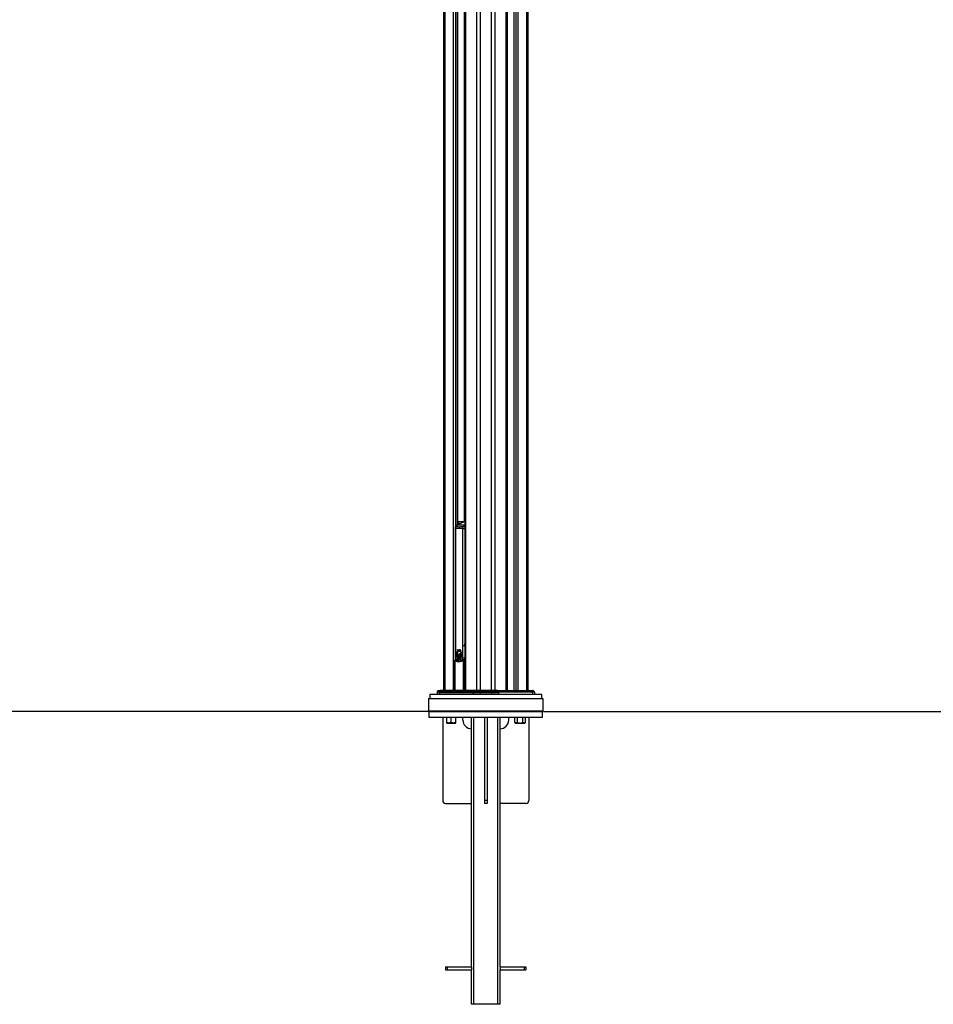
# Paper-space layout '3M DUO In Ground Anchor' of a CAD drawing. Header units: millimetres. Extents: x 10 to 10335, y 20 to 7920.
# Tile 19 of 116: x 2804 to 4395, y 431 to 2147. Entities that reach past the tile are written whole.
import ezdxf

# ---------------------------------------------------------------- set-up
doc = ezdxf.new("R2010")
doc.units = ezdxf.units.MM
doc.layers.add('COMPONENT_GEOMETRY', color=7, linetype='Continuous')
doc.styles.add('SLDTEXTSTYLE0', font='TXT', dxfattribs={"width": 0.75})
doc.dimstyles.new('SLDDIMSTYLE0', dxfattribs={"dimtxt": 75, "dimasz": 3.302, "dimexe": 0, "dimexo": 0.0625, "dimgap": 18.75, "dimtad": 0, "dimtih": 1, "dimtoh": 1, "dimdec": 1, "dimrnd": 1e-09, "dimzin": 12, "dimdsep": 46, "dimtxsty": 'SLDTEXTSTYLE0', "dimsah": 1, "dimcen": 0.09, "dimadec": 0, "dimazin": 3, "dimtfac": 1, "dimtdec": 1, "dimtofl": 0, "dimtmove": 0, "dimatfit": 3, "dimfxl": 1, "dimfrac": 2, "dimtolj": 1, "dimtzin": 12, "dimarcsym": 0})
doc.dimstyles.new('SLDDIMSTYLE1', dxfattribs={"dimtxt": 75, "dimasz": 3.302, "dimexe": 0, "dimexo": 0.0625, "dimgap": 18.75, "dimtad": 0, "dimtih": 1, "dimtoh": 1, "dimdec": 0, "dimrnd": 1e-09, "dimzin": 12, "dimdsep": 46, "dimtxsty": 'SLDTEXTSTYLE0', "dimsah": 1, "dimcen": 0.09, "dimadec": 0, "dimazin": 3, "dimtfac": 1, "dimtdec": 0, "dimtofl": 0, "dimtmove": 0, "dimatfit": 3, "dimfxl": 1, "dimfrac": 2, "dimtolj": 1, "dimtzin": 12, "dimarcsym": 0})

# ---------------------------------------------------------------- blocks, each defined once
blk = doc.blocks.new('_D_22')
at = {"layer": 'COMPONENT_GEOMETRY', "color": 7}
for p, q in [((639, 3169.2), (6134.3, 3169.2)), ((6131.1, 3169.2), (6131.1, 2114.8)), ((6131.1, 941.4), (6131.1, 1995.8)), ((3716, 941.4), (6134.3, 941.4))]:
    blk.add_line(p, q, dxfattribs=at)
for points in [[(6131.1, 3169.2), (6130.6, 3165.9), (6131.6, 3165.9)], [(6131.1, 941.4), (6131.6, 944.7), (6130.6, 944.7)]]:
    blk.add_solid(points, dxfattribs=at)
at = {"layer": 'COMPONENT_GEOMETRY', "color": 7, "insert": (6020.3, 2092.4), "char_height": 75, "attachment_point": 1, "style": 'SLDTEXTSTYLE0'}
blk.add_mtext('2228', dxfattribs=at)
blk = doc.blocks.new('_D_23')
at = {"layer": 'COMPONENT_GEOMETRY', "color": 7}
for p, q in [((3604.4, 3861.9), (417.2, 3861.9)), ((420.4, 3861.9), (420.4, 2461.2)), ((420.4, 941.4), (420.4, 2342.1)), ((3515.4, 941.4), (417.2, 941.4))]:
    blk.add_line(p, q, dxfattribs=at)
for points in [[(420.4, 3861.9), (419.9, 3858.6), (420.9, 3858.6)], [(420.4, 941.4), (420.9, 944.7), (419.9, 944.7)]]:
    blk.add_solid(points, dxfattribs=at)
at = {"layer": 'COMPONENT_GEOMETRY', "color": 7, "insert": (268, 2438.8), "char_height": 75, "attachment_point": 1, "style": 'SLDTEXTSTYLE0'}
blk.add_mtext('2920.5', dxfattribs=at)

psp = doc.layouts.new('3M DUO In Ground Anchor')

# ---------------------------------------------------------------- linework, layer by layer
at = {"color": 8, "linetype": 'Continuous', "lineweight": 25}
for p, q in [((3600.16, 977.9), (3600.16, 3851.9)), ((3605.7, 3851.9), (3605.7, 977.9)), ((3625.68, 977.9), (3625.68, 3851.9)), ((3631.22, 3851.9), (3631.22, 977.9)), ((3580.11, 2781.04), (3580.11, 977.9)), ((3651.26, 977.9), (3651.26, 2781.04)), ((3544.42, 2774.11), (3544.42, 977.9)), ((3559.66, 977.9), (3559.66, 2771.93)), ((3562.74, 2771.93), (3562.74, 1262.84)), ((3566.63, 1266.28), (3566.63, 2771.93)), ((3578.48, 1272.4), (3578.48, 2776.6)), ((3652.9, 2776.6), (3652.9, 977.9)), ((3664.74, 2771.93), (3664.74, 977.9)), ((3668.63, 977.9), (3668.63, 2771.93)), ((3671.72, 2771.93), (3671.72, 977.9)), ((3686.96, 977.9), (3686.96, 2774.11)), ((3567.21, 1271.9), (3566.85, 1271.9)), ((3567.21, 1266.57), (3567.21, 1271.9)), ((3567.91, 1271.9), (3567.91, 1266.93)), ((3577.54, 1271.9), (3567.91, 1271.9)), ((3579.42, 1271.91), (3577.81, 1271.91)), ((3579.42, 1272.36), (3578.42, 1272.18)), ((3579.42, 1272.32), (3578.51, 1272.18)), ((3562.21, 1260.44), (3562.86, 1260.44)), ((3578.76, 1265.81), (3579.42, 1266.16)), ((3579.25, 1260.12), (3579.42, 1245.13)), ((3562.21, 1055.9), (3562.86, 1055.9)), ((3567.55, 1047.47), (3567.49, 1047.47)), ((3569.61, 1048.91), (3569.54, 1048.91)), ((3579.21, 1055.9), (3579.42, 1059.15)), ((3561.43, 1030.13), (3561.69, 1030.13)), ((3561.69, 1030.13), (3561.69, 977.9)), ((3562.7, 1031.06), (3563.24, 1030.76)), ((3562.74, 1033.67), (3562.74, 1031.15)), ((3577.06, 977.9), (3577.06, 1030.13)), ((3578.38, 1030.13), (3578.38, 977.9)), ((3546.79, 970.91), (3518.25, 970.91)), ((3713.12, 970.91), (3546.79, 970.91)), ((3637.79, 971.88), (3649.64, 971.88)), ((3672.51, 971.88), (3673.48, 971.88)), ((3682.93, 971.88), (3683.28, 971.88)), ((3685.31, 971.88), (3688.16, 971.88)), ((3693.05, 971.88), (3693.9, 971.88)), ((3696.85, 971.88), (3697.75, 971.88)), ((3699.86, 971.88), (3700.52, 971.88))]:
    psp.add_line(p, q, dxfattribs=at)
at = {"color": 7, "linetype": 'Continuous', "lineweight": 25}
for p, q in [((3579.42, 2779.5), (3579.42, 977.9)), ((3651.96, 977.9), (3651.96, 2779.5)), ((3542.74, 977.9), (3542.74, 2774.68)), ((3566.85, 1266.39), (3566.85, 2771.93)), ((3664.53, 2771.93), (3664.53, 977.9)), ((3688.64, 2774.68), (3688.64, 977.9)), ((3575.09, 1270.62), (3565.49, 1265.69)), ((3566.85, 1272.4), (3567.57, 1272.4)), ((3567.21, 1271.9), (3567.91, 1271.9)), ((3567.57, 1272.4), (3579.42, 1272.4)), ((3577.03, 1271.65), (3576.41, 1271.65)), ((3577.03, 1271.65), (3576.41, 1271.65)), ((3577.26, 1271.77), (3576.79, 1271.52)), ((3578, 1272.11), (3577.26, 1271.77)), ((3562.21, 1260.44), (3562.21, 1055.9)), ((3562.86, 1260.44), (3562.86, 1055.9)), ((3578.76, 1265.81), (3566.03, 1265.81)), ((3575.75, 1260.44), (3579.21, 1260.44)), ((3575.75, 1055.9), (3575.75, 1260.44)), ((3579.21, 1260.44), (3579.21, 1055.9)), ((3565.83, 1049.32), (3566.14, 1049.03)), ((3565.9, 1049.32), (3566.1, 1049.13)), ((3567.49, 1047.47), (3568.88, 1048.05)), ((3567.94, 1048.52), (3568.01, 1048.52)), ((3568.9, 1047.12), (3568.8, 1047.12)), ((3568.95, 1048.05), (3568.88, 1048.05)), ((3568.93, 1047.12), (3569.08, 1047.08)), ((3569.68, 1048.91), (3569.39, 1048.78)), ((3570.27, 1048.97), (3569.75, 1048.91)), ((3571.02, 1047.76), (3570.96, 1047.76)), ((3571.08, 1046.48), (3571.02, 1046.48)), ((3571.13, 1047.33), (3571.19, 1047.33)), ((3579.21, 1055.9), (3575.75, 1055.9)), ((3561.43, 1030.13), (3561.43, 977.9)), ((3565.24, 1031.26), (3562.39, 1031.13)), ((3564.42, 1040.45), (3564.43, 1040.45)), ((3564.43, 1041.66), (3564.5, 1041.66)), ((3564.43, 1040.45), (3564.44, 1041.66)), ((3564.43, 1041.66), (3564.44, 1041.66)), ((3566.75, 1041.51), (3564.43, 1040.45)), ((3564.44, 1041.66), (3566.53, 1041.99)), ((3564.47, 1042.05), (3564.66, 1043.21)), ((3566.53, 1041.99), (3564.47, 1042.05)), ((3564.47, 1039.95), (3566.75, 1041.51)), ((3564.71, 1038.62), (3564.47, 1039.95)), ((3564.49, 1040.45), (3564.56, 1040.45)), ((3564.5, 1041.66), (3564.51, 1041.66)), ((3564.6, 1039.95), (3564.53, 1039.95)), ((3564.66, 1043.21), (3566.32, 1042.67)), ((3564.66, 1043.21), (3564.66, 1043.21)), ((3567.01, 1041.13), (3564.71, 1038.62)), ((3564.71, 1038.62), (3564.71, 1038.62)), ((3564.73, 1043.21), (3564.8, 1043.21)), ((3566.32, 1042.67), (3564.76, 1043.58)), ((3564.78, 1038.62), (3564.85, 1038.62)), ((3564.84, 1038.15), (3567.01, 1041.13)), ((3565.39, 1036.81), (3564.84, 1038.15)), ((3564.84, 1038.15), (3564.84, 1038.15)), ((3564.98, 1038.15), (3564.91, 1038.15)), ((3566.57, 1035.22), (3565.65, 1036.35)), ((3565.68, 1036.35), (3565.65, 1036.35)), ((3565.74, 1041.96), (3565.81, 1041.96)), ((3565.82, 1036.35), (3565.75, 1036.35)), ((3566.36, 1042.67), (3566.32, 1042.67)), ((3566.58, 1041.99), (3566.53, 1041.99)), ((3566.54, 1041.98), (3566.72, 1041.99)), ((3566.8, 1041.51), (3566.75, 1041.51)), ((3568.19, 1034.24), (3566.96, 1034.89)), ((3567.01, 1034.89), (3566.96, 1034.89)), ((3566.97, 1040.91), (3567.13, 1041.13)), ((3567.06, 1041.13), (3567.01, 1041.13)), ((3567.15, 1034.89), (3567.08, 1034.89)), ((3567.31, 1040.79), (3567.25, 1040.79)), ((3567.28, 1040.48), (3567.38, 1040.79)), ((3567.29, 1040.5), (3567.38, 1040.79)), ((3567.68, 1040.5), (3567.62, 1040.5)), ((3567.76, 1039.9), (3567.82, 1040.5)), ((3568.16, 1040.19), (3568.09, 1040.19)), ((3568.4, 1039.48), (3568.3, 1040.19)), ((3568.72, 1040.43), (3568.79, 1040.43)), ((3568.79, 1040.19), (3568.72, 1040.19)), ((3570.19, 1034.22), (3568.72, 1034.12)), ((3568.79, 1034.12), (3568.72, 1034.12)), ((3569.13, 1039.72), (3568.93, 1040.19)), ((3569.61, 1040.34), (3569.54, 1040.34)), ((3569.95, 1040.08), (3569.75, 1040.34)), ((3570.45, 1041.06), (3570.39, 1041.06)), ((3572.17, 1035.44), (3570.7, 1034.4)), ((3570.76, 1034.4), (3570.83, 1034.4)), ((3570.83, 1034.4), (3570.9, 1034.4)), ((3570.93, 1029.9), (3571.55, 1029.81)), ((3570.93, 1029.9), (3571.64, 1029.9)), ((3570.94, 1042.39), (3571.02, 1042.39)), ((3571.02, 1042.39), (3571.09, 1042.39)), ((3573.67, 1037.89), (3572.62, 1035.95)), ((3573.91, 1038.7), (3573.92, 1038.7)), ((3574.21, 1041.13), (3573.92, 1038.7)), ((3573.92, 1029.61), (3574.63, 1029.63)), ((3574.01, 1042.41), (3574.3, 1041.86)), ((3574.16, 1041.86), (3574.17, 1041.86)), ((3574.19, 1041.13), (3574.21, 1041.13)), ((3577.06, 1030.13), (3578.38, 1030.13)), ((3577.35, 1031.27), (3577.11, 1031.52)), ((3579.42, 1031.2), (3577.68, 1031.13)), ((3533.49, 977.9), (3536.71, 977.9)), ((3595.04, 977.9), (3536.71, 977.9)), ((3605.7, 977.9), (3595.04, 977.9)), ((3605.7, 977.61), (3605.7, 977.9)), ((3625.68, 977.9), (3605.7, 977.9)), ((3625.68, 977.9), (3625.68, 977.61)), ((3636.34, 977.9), (3625.68, 977.9)), ((3636.34, 977.9), (3694.67, 977.9)), ((3694.67, 977.9), (3697.89, 977.9)), ((3516.69, 964.4), (3515.69, 963.4)), ((3515.69, 963.4), (3515.69, 942.4)), ((3544.98, 963.4), (3515.69, 963.4)), ((3516.69, 964.4), (3545.69, 964.4)), ((3518.25, 970.91), (3518.08, 964.4)), ((3518.75, 971.4), (3547.15, 971.4)), ((3529.41, 971.68), (3529.41, 971.4)), ((3529.46, 971.65), (3529.46, 971.4)), ((3530.99, 975.43), (3530.86, 971.88)), ((3530.86, 971.88), (3534.53, 971.88)), ((3534.63, 975.43), (3530.99, 975.43)), ((3532.78, 977.61), (3531.28, 976.11)), ((3531.28, 976.11), (3534.87, 976.11)), ((3536.12, 977.61), (3532.78, 977.61)), ((3534.63, 975.43), (3534.53, 971.88)), ((3593.58, 971.88), (3534.53, 971.88)), ((3534.63, 975.43), (3593.65, 975.43)), ((3536.12, 977.61), (3534.87, 976.11)), ((3593.81, 976.11), (3534.87, 976.11)), ((3536.12, 977.61), (3594.65, 977.61)), ((3715.69, 963.4), (3544.98, 963.4)), ((3545.69, 964.4), (3714.69, 964.4)), ((3547.15, 971.4), (3712.62, 971.4)), ((3593.65, 975.43), (3593.58, 971.88)), ((3605.7, 971.88), (3593.58, 971.88)), ((3593.65, 975.43), (3605.7, 975.43)), ((3594.65, 977.61), (3593.81, 976.11)), ((3605.7, 976.11), (3593.81, 976.11)), ((3594.65, 977.61), (3605.7, 977.61)), ((3605.7, 977.61), (3605.7, 976.11)), ((3605.7, 977.61), (3625.68, 977.61)), ((3625.68, 976.11), (3605.7, 976.11)), ((3605.7, 975.43), (3605.7, 976.11)), ((3605.7, 975.43), (3605.7, 971.88)), ((3605.7, 975.43), (3625.68, 975.43)), ((3625.68, 971.88), (3605.7, 971.88)), ((3605.7, 971.4), (3605.7, 971.88)), ((3625.68, 977.61), (3625.68, 976.11)), ((3625.68, 977.61), (3636.73, 977.61)), ((3625.68, 975.43), (3625.68, 976.11)), ((3637.56, 976.11), (3625.68, 976.11)), ((3625.68, 975.43), (3625.68, 971.88)), ((3625.68, 975.43), (3637.73, 975.43)), ((3625.68, 971.4), (3625.68, 971.88)), ((3637.79, 971.88), (3625.68, 971.88)), ((3636.73, 977.61), (3637.56, 976.11)), ((3695.26, 977.61), (3636.73, 977.61)), ((3637.56, 976.11), (3696.51, 976.11)), ((3637.73, 975.43), (3637.79, 971.88)), ((3696.75, 975.43), (3637.73, 975.43)), ((3649.85, 971.65), (3649.85, 971.4)), ((3652.52, 971.68), (3652.52, 971.4)), ((3653.34, 971.68), (3653.34, 971.4)), ((3654.25, 971.68), (3654.25, 971.4)), ((3655.55, 971.68), (3655.55, 971.4)), ((3657.29, 971.68), (3657.29, 971.4)), ((3657.33, 971.65), (3657.33, 971.68)), ((3658.89, 971.4), (3658.89, 971.68)), ((3661.28, 971.4), (3661.28, 971.68)), ((3663.76, 971.4), (3663.76, 971.68)), ((3665.84, 971.4), (3665.84, 971.68)), ((3666.98, 971.4), (3666.98, 971.68)), ((3667.06, 971.4), (3667.06, 971.68)), ((3668.97, 971.68), (3668.97, 971.4)), ((3671.44, 971.4), (3671.44, 971.68)), ((3671.61, 971.65), (3672.43, 971.65)), ((3672.43, 971.65), (3672.43, 971.4)), ((3672.43, 971.65), (3673.42, 971.65)), ((3673.42, 971.65), (3673.42, 971.4)), ((3673.42, 971.65), (3674.44, 971.65)), ((3674.44, 971.65), (3674.44, 971.4)), ((3674.44, 971.65), (3675.43, 971.65)), ((3674.5, 971.68), (3674.5, 971.65)), ((3675.43, 971.65), (3675.43, 971.4)), ((3677.37, 971.65), (3677.37, 971.4)), ((3678.61, 971.65), (3678.61, 971.4)), ((3680.75, 971.4), (3680.75, 971.68)), ((3680.75, 971.65), (3681.08, 971.65)), ((3681.08, 971.65), (3681.08, 971.4)), ((3681.49, 971.65), (3681.49, 971.4)), ((3681.49, 971.65), (3682.11, 971.65)), ((3682.11, 971.65), (3682.11, 971.4)), ((3682.48, 971.65), (3682.53, 971.65)), ((3682.53, 971.65), (3682.53, 971.4)), ((3682.53, 971.65), (3682.7, 971.65)), ((3682.7, 971.65), (3682.7, 971.4)), ((3683.41, 971.65), (3683.41, 971.4)), ((3684.59, 971.65), (3684.59, 971.4)), ((3684.97, 971.4), (3684.97, 971.68)), ((3685.13, 971.65), (3686.88, 971.65)), ((3686.88, 971.65), (3686.88, 971.4)), ((3686.88, 971.65), (3687.64, 971.65)), ((3687.64, 971.65), (3687.64, 971.4)), ((3687.73, 971.4), (3687.73, 971.65)), ((3687.76, 971.65), (3688.86, 971.65)), ((3688.41, 971.68), (3688.41, 971.65)), ((3688.78, 971.68), (3688.78, 971.65)), ((3688.86, 971.65), (3688.86, 971.4)), ((3689.2, 971.65), (3689.2, 971.4)), ((3689.2, 971.65), (3690.01, 971.65)), ((3690.01, 971.65), (3690.01, 971.4)), ((3690.69, 971.68), (3690.69, 971.4)), ((3692.68, 971.4), (3692.68, 971.68)), ((3692.85, 971.65), (3694.82, 971.65)), ((3694.82, 971.65), (3694.82, 971.4)), ((3694.82, 971.65), (3695.02, 971.65)), ((3695.02, 971.65), (3695.02, 971.4)), ((3695.02, 971.65), (3695.21, 971.65)), ((3695.21, 971.65), (3695.21, 971.4)), ((3695.26, 977.61), (3696.51, 976.11)), ((3698.6, 977.61), (3695.26, 977.61)), ((3695.64, 971.4), (3695.64, 971.68)), ((3696.51, 976.11), (3700.1, 976.11)), ((3696.75, 975.43), (3696.85, 971.88)), ((3700.39, 975.43), (3696.75, 975.43)), ((3698.11, 971.65), (3698.11, 971.4)), ((3698.6, 977.61), (3700.1, 976.11)), ((3699.06, 971.4), (3699.06, 971.68)), ((3700.39, 975.43), (3700.52, 971.88)), ((3701.96, 971.4), (3701.96, 971.68)), ((3713.29, 964.4), (3713.12, 970.91)), ((3715.69, 963.4), (3714.69, 964.4)), ((3715.69, 942.4), (3715.69, 963.4)), ((3515.69, 942.4), (3516.69, 941.4)), ((3515.69, 942.4), (3544.98, 942.4)), ((3516.69, 941.4), (3516.69, 931.4)), ((3516.69, 941.4), (3714.69, 941.4)), ((3545.69, 941.4), (3516.69, 941.4)), ((3516.69, 931.4), (3714.69, 931.4)), ((3540.69, 931.4), (3540.69, 786.4)), ((3544.98, 942.4), (3715.69, 942.4)), ((3714.69, 941.4), (3545.69, 941.4)), ((3547.59, 922.11), (3547.59, 931.4)), ((3555.59, 922.11), (3555.59, 931.4)), ((3563.59, 922.11), (3563.59, 931.4)), ((3575.69, 926.4), (3575.69, 931.4)), ((3590.69, 496.4), (3590.69, 931.4)), ((3594.69, 431.4), (3594.69, 931.4)), ((3613.19, 931.4), (3613.19, 786.4)), ((3618.19, 931.4), (3618.19, 786.4)), ((3636.69, 431.4), (3636.69, 931.4)), ((3640.69, 496.4), (3640.69, 931.4)), ((3655.69, 926.4), (3655.69, 931.4)), ((3666.56, 922.11), (3666.56, 931.4)), ((3671.17, 922.11), (3671.17, 931.4)), ((3680.41, 922.11), (3680.41, 931.4)), ((3685.03, 922.11), (3685.03, 931.4)), ((3690.69, 931.4), (3690.69, 786.4)), ((3714.69, 941.4), (3715.69, 942.4)), ((3714.69, 931.4), (3714.69, 941.4)), ((3547.59, 921.4), (3551.59, 921.4)), ((3551.59, 921.4), (3559.59, 921.4)), ((3559.59, 921.4), (3563.59, 921.4)), ((3666.56, 922.11), (3667.79, 921.4)), ((3667.79, 921.4), (3668.86, 921.4)), ((3668.86, 921.4), (3675.79, 921.4)), ((3675.79, 921.4), (3682.72, 921.4)), ((3682.72, 921.4), (3683.79, 921.4)), ((3683.79, 921.4), (3685.03, 922.11)), ((3545.69, 781.4), (3590.69, 781.4)), ((3618.19, 786.4), (3613.19, 786.4)), ((3613.19, 786.4), (3613.19, 781.4)), ((3618.19, 781.4), (3613.19, 781.4)), ((3618.19, 786.4), (3618.19, 781.4)), ((3685.69, 781.4), (3640.69, 781.4)), ((3545.69, 496.4), (3545.69, 491.4)), ((3545.69, 496.4), (3548.69, 496.4)), ((3545.69, 491.4), (3548.69, 491.4)), ((3548.69, 496.4), (3548.69, 491.4)), ((3548.69, 496.4), (3590.69, 496.4)), ((3548.69, 491.4), (3590.69, 491.4)), ((3590.69, 496.4), (3590.69, 491.4)), ((3590.69, 431.4), (3590.69, 491.4)), ((3640.69, 496.4), (3640.69, 491.4)), ((3640.69, 496.4), (3682.69, 496.4)), ((3640.69, 431.4), (3640.69, 491.4)), ((3640.69, 491.4), (3682.69, 491.4)), ((3682.69, 496.4), (3682.69, 491.4)), ((3682.69, 496.4), (3685.69, 496.4)), ((3682.69, 491.4), (3685.69, 491.4)), ((3685.69, 496.4), (3685.69, 491.4)), ((3594.69, 431.4), (3590.69, 431.4)), ((3636.69, 431.4), (3594.69, 431.4)), ((3640.69, 431.4), (3636.69, 431.4))]:
    psp.add_line(p, q, dxfattribs=at)
at = {"color": 8, "linetype": 'Continuous', "lineweight": 25, "flags": 128}
for points in [[(3577.81, 1271.91), (3576.47, 1271.18), (3566.03, 1265.81)], [(3565.49, 1265.69), (3565.69, 1265.77), (3566.03, 1265.81)], [(3578.76, 1265.81), (3579.11, 1265.77), (3579.42, 1265.66)], [(3562.39, 1031.13), (3562.52, 1031.12), (3562.7, 1031.06)], [(3577.06, 1030.13), (3577.01, 1030.32), (3577, 1030.49), (3577.01, 1030.65), (3577.05, 1030.79), (3577.12, 1030.91), (3577.21, 1030.99), (3577.24, 1031.01)], [(3577.75, 1031.36), (3577.59, 1031.3), (3577.35, 1031.27)], [(3578.38, 1030.13), (3578.35, 1030.38), (3578.29, 1030.6), (3578.2, 1030.8), (3578.07, 1030.96), (3577.92, 1031.07), (3577.77, 1031.13), (3577.68, 1031.13)]]:
    psp.add_lwpolyline(points, dxfattribs=at)
at = {"color": 7, "linetype": 'Continuous', "lineweight": 25, "flags": 128}
for points in [[(3572.46, 1269.27), (3572.86, 1269.81), (3573.84, 1270.75), (3574.94, 1271.37), (3576.11, 1271.64), (3576.41, 1271.65), (3576.02, 1271.63), (3574.86, 1271.33), (3573.76, 1270.69), (3572.79, 1269.72), (3572.46, 1269.27)], [(3566.54, 1042.75), (3566.43, 1043.51), (3566.5, 1044.61), (3566.82, 1045.61), (3567.34, 1046.41), (3568.03, 1046.94), (3568.79, 1047.12)], [(3568.08, 1048.52), (3567.72, 1048.54), (3567.58, 1048.56)], [(3568.08, 1048.52), (3567.72, 1048.54), (3567.58, 1048.56)], [(3566.63, 1041.32), (3566.65, 1041.33), (3566.94, 1041.51)], [(3566.85, 1040.67), (3566.93, 1040.78), (3567.2, 1041.13)], [(3567.14, 1039.88), (3567.27, 1040.24), (3567.45, 1040.79)], [(3593.31, 971.4), (3593.36, 971.41), (3593.41, 971.44), (3593.46, 971.48), (3593.5, 971.54), (3593.53, 971.61), (3593.56, 971.7), (3593.58, 971.79), (3593.58, 971.88)], [(3638.07, 971.4), (3638.02, 971.41), (3637.97, 971.44), (3637.92, 971.48), (3637.88, 971.54), (3637.84, 971.61), (3637.82, 971.7), (3637.8, 971.79), (3637.79, 971.88)]]:
    psp.add_lwpolyline(points, dxfattribs=at)
at = {"color": 7, "linetype": 'Continuous', "lineweight": 25}
for centre, radius, start, end in [((3567.65, 1271.96), 0.446, 101.42175, 188.04947), ((3567.47, 1271.96), 0.445, 351.49317, 77.59035), ((3579.99, 1267.89), 4.57, 110.14192, 118.44482), ((3579.97, 1267.91), 4.51, 108.88637, 117.26019), ((3578.41, 1270.97), 1.21, 89.79736, 110.0161), ((3568.78, 1260.69), 5.82, 118.20136, 144.94174), ((3581.5, 1260.69), 5.82, 118.20136, 144.94174), ((3570.85, 1042.15), 6.25, 121.78298, 166.83621), ((3570.92, 1042.15), 6.25, 121.78298, 166.83621), ((3568.7, 1052.06), 4.02, 223.04936, 273.57051), ((3568, 1052.11), 3.58, 231.29199, 296.67499), ((3568.21, 1052.27), 3.75, 232.04465, 269.15093), ((3571.01, 1041.11), 7.24, 106.54691, 118.52228), ((3571.08, 1041.11), 7.24, 106.54691, 118.52228), ((3554.15, 1031.88), 22.36, 26.50258, 40.77639), ((3554.22, 1031.88), 22.36, 26.50258, 40.77639), ((3554.57, 1032.1), 22, 29.13084, 40.83299), ((3551.79, 1033.5), 23.88, 20.49966, 33.31402), ((3551.86, 1033.5), 23.88, 20.49966, 33.31402), ((3562.43, 1030.13), 1, 92.50059, 180), ((3562.84, 1029.88), 1.18, 96.94404, 167.84942), ((3574.18, 1041), 9.78, 176.16309, 183.2594), ((3562.28, 1048.42), 8.26, 285.03304, 303.18984), ((3564.49, 1048.41), 6.75, 269.48827, 288.02967), ((3573.78, 1041.05), 9.37, 166.68475, 173.83257), ((3565.81, 1051.49), 9.54, 261.85108, 274.58847), ((3561, 1047.68), 8.47, 294.16232, 313.26752), ((3573.73, 1040.95), 9.32, 186.15334, 194.4983), ((3574.25, 1041), 9.78, 176.16309, 183.2594), ((3562.35, 1048.42), 8.26, 285.03304, 303.18984), ((3564.56, 1048.41), 6.75, 269.48827, 288.02967), ((3573.85, 1041.05), 9.37, 166.68475, 173.83257), ((3565.88, 1051.49), 9.54, 261.85108, 274.58847), ((3561.07, 1047.68), 8.47, 294.16232, 313.26752), ((3573.8, 1040.95), 9.32, 186.15334, 194.4983), ((3564.63, 1048.41), 6.75, 269.48827, 288.02967), ((3565.96, 1051.51), 9.55, 261.85674, 269.99295), ((3561.14, 1047.68), 8.47, 294.16232, 313.26752), ((3573.87, 1040.95), 9.32, 186.15334, 194.4983), ((3567.83, 1050.23), 7.71, 245.74487, 259.0658), ((3555.91, 1049.22), 13.78, 309.68939, 324.05583), ((3567.9, 1050.23), 7.71, 245.74487, 259.0658), ((3570.79, 1052.36), 10.66, 235.50135, 245.44903), ((3555.98, 1049.22), 13.78, 309.68939, 324.05583), ((3556.08, 1049.11), 13.62, 309.64852, 322.13218), ((3568, 1050.33), 7.81, 245.79437, 255.88069), ((3570.86, 1052.36), 10.66, 235.50135, 245.44903), ((3555.16, 1047.65), 13.57, 315.52067, 331.28045), ((3572.38, 1040.54), 7.91, 197.63576, 208.15336), ((3555.23, 1047.65), 13.57, 315.52067, 331.28045), ((3572.45, 1040.54), 7.91, 197.63576, 208.15336), ((3555.3, 1047.65), 13.57, 315.52067, 331.28045), ((3572.52, 1040.54), 7.91, 197.63576, 208.15336), ((3553.08, 1045.16), 14.89, 325.90412, 342.94103), ((3553.36, 1045.03), 14.65, 325.83518, 339.96796), ((3549.84, 1044.68), 17.9, 332.22831, 347.42264), ((3570.63, 1039.49), 5.86, 212.44441, 226.82106), ((3549.92, 1044.68), 17.9, 332.22831, 347.42264), ((3570.74, 1039.52), 5.91, 212.47537, 225.41395), ((3549.99, 1044.68), 17.9, 332.22831, 347.42264), ((3570.77, 1039.49), 5.86, 212.44441, 226.82106), ((3565.88, 1051.48), 9.53, 270.00137, 274.59358), ((3540.71, 1043.2), 27.11, 342.87571, 354.28208), ((3540.78, 1043.2), 27.11, 342.87571, 354.28208), ((3540.88, 1043.17), 27.01, 342.86519, 353.00674), ((3547.1, 1040.11), 20.59, 345.29264, 1.07443), ((3569.49, 1038.15), 4.1, 232.80626, 252.54451), ((3547.17, 1040.11), 20.59, 345.29264, 1.07443), ((3547.24, 1040.11), 20.59, 345.29264, 1.07443), ((3569.63, 1038.15), 4.1, 232.80626, 252.54451), ((3548.46, 1035.08), 20.35, 357.30659, 14.56702), ((3547.6, 1036.87), 20.83, 352.74297, 9.18016), ((3548.53, 1035.08), 20.35, 357.30659, 14.56702), ((3547.67, 1036.87), 20.83, 352.74297, 9.18016), ((3548.6, 1035.08), 20.35, 357.30659, 14.56702), ((3547.63, 1036.87), 20.86, 352.75013, 7.16466), ((3552.96, 1031.58), 18.02, 8.9968, 28.55241), ((3550.83, 1032.63), 19.49, 4.65761, 22.83272), ((3569.3, 1037.58), 3.49, 261.6391, 285.85387), ((3553.03, 1031.58), 18.02, 8.9968, 28.55241), ((3550.9, 1032.63), 19.49, 4.65761, 22.83272), ((3568.7, 1042.47), 2.05, 276.12496, 325.31528), ((3553.1, 1031.58), 18.02, 8.9968, 28.55241), ((3550.74, 1032.61), 19.65, 4.69587, 20.88694), ((3560.98, 1031.12), 12.63, 22.51942, 46.90235), ((3557.55, 1030.8), 15.38, 17.55832, 38.34998), ((3561.05, 1031.12), 12.63, 22.51942, 46.90235), ((3561.12, 1031.12), 12.63, 22.51942, 46.90235), ((3557.51, 1030.75), 15.5, 17.60132, 37.01938), ((3566.41, 1031.43), 10.45, 44.06047, 67.21837), ((3563.12, 1030.4), 12.94, 35.37537, 55.49447), ((3566.48, 1031.43), 10.45, 44.06047, 67.21837), ((3566.55, 1031.43), 10.45, 44.06047, 67.21837), ((3563.16, 1030.37), 12.98, 35.39436, 54.83293), ((3568.86, 1038.57), 4.59, 294.50808, 316.88964), ((3569.66, 1034.24), 8.25, 56.65008, 81.03221), ((3569.73, 1034.24), 8.25, 56.65008, 81.03221), ((3569.75, 1034.14), 8.36, 56.73487, 76.1238), ((3566.82, 1040.28), 7.26, 323.44498, 340.82647), ((3566.89, 1040.28), 7.26, 323.44498, 340.82647), ((3564.64, 1040.99), 9.56, 346.09475, 0.83742), ((3564.71, 1040.99), 9.56, 346.09475, 0.83742), ((3577.71, 1034.47), 3, 191.8373, 258.54449), ((3579.17, 1130.35), 95.15, 267.81078, 270.15767), ((3577.72, 1030.13), 1, 92.17406, 118.84934), ((3533.49, 976.9), 1, 90, 135), ((3536.73, 977.13), 0.77, 91.18426, 141.71565), ((3595.09, 977.42), 0.484, 96.42053, 157.16184), ((3636.29, 977.42), 0.484, 22.83816, 83.57947), ((3694.65, 977.13), 0.77, 38.28435, 88.81574), ((3697.89, 976.9), 1, 45, 90), ((3518.75, 970.9), 0.5, 90, 178.5), ((3530.36, 971.9), 0.5, 270, 358), ((3531.99, 975.4), 1, 135, 178), ((3534.07, 971.86), 0.461, 275.4698, 2.99523), ((3535.73, 975.41), 1.1, 141.19481, 179.00198), ((3595.13, 975.43), 1.47, 152.89784, 180.02091), ((3636.25, 975.43), 1.47, 359.97909, 27.10216), ((3695.65, 975.41), 1.1, 0.99802, 38.80519), ((3699.39, 975.4), 1, 2, 45), ((3701.01, 971.9), 0.5, 182, 210.68315), ((3712.62, 970.9), 0.5, 1.5, 90), ((3590.69, 926.4), 15, 180, 270), ((3640.69, 926.4), 15, 270, 0), ((3545.69, 786.4), 5, 180, 270), ((3685.69, 786.4), 5, 270, 0)]:
    psp.add_arc(centre, radius, start, end, dxfattribs=at)
at = {"color": 8, "linetype": 'Continuous', "lineweight": 25}
for centre, radius, start, end in [((3577.8, 1270.74), 1.16, 89.39854, 117.99713), ((3563.92, 1263.14), 0.897, 83.81387, 140.60513), ((3576.31, 1259.91), 4.14, 41.21, 83.94516), ((3562.98, 1031.91), 3.35, 88.57047, 99.8323), ((3565.52, 1033.16), 1.88, 158.4924, 231.71717), ((3580.11, 1033.56), 2.37, 226.05104, 253.09077), ((3697.43, 971.9), 0.574, 181.41464, 206.02352)]:
    psp.add_arc(centre, radius, start, end, dxfattribs=at)
for centre, major_axis, ratio, start_param, end_param in [((3460.73, 1056.46), (268.4, 0), 0.1023206, 5.1021086, 5.1131128), ((3573.32, 1053.44), (3.3, 23.43), 0.7000837, 3.2399493, 3.5833907), ((3461.38, 1056.46), (307.95, 0), 0.0924282, 5.1021086, 5.1057722)]:
    psp.add_ellipse(centre, major_axis=major_axis, ratio=ratio, start_param=start_param, end_param=end_param, dxfattribs=at)
at = {"color": 7, "linetype": 'Continuous', "lineweight": 25}
for points, knots in [([(3576.78, 1271.5), (3576.7, 1271.46), (3576.57, 1271.38), (3576.35, 1271.2), (3575.8, 1270.94), (3575.32, 1270.7), (3574.96, 1270.53)], [0, 0, 0, 0, 0.2695748, 0.4569019, 0.5969282, 1, 1, 1, 1]), ([(3576.85, 1271.51), (3576.77, 1271.48), (3576.64, 1271.41), (3576.43, 1271.25), (3575.9, 1271), (3575.44, 1270.78), (3575.11, 1270.62)], [0, 0, 0, 0, 0.2579641, 0.4557188, 0.6035397, 1, 1, 1, 1]), ([(3579.42, 1272.38), (3579.13, 1272.36), (3578.64, 1272.33), (3578.2, 1272.16), (3578.01, 1272.08)], [0, 0, 0, 0, 0.5881702, 1, 1, 1, 1]), ([(3563.23, 1263.7), (3563.22, 1263.69), (3562.95, 1263.39), (3562.61, 1262.64), (3562.26, 1261.56), (3562.24, 1260.79), (3562.23, 1260.44)], [0, 0, 0, 0, 0.0212174, 0.3537486, 0.6987456, 1, 1, 1, 1]), ([(3563.23, 1263.37), (3563.21, 1263.35), (3562.95, 1263.05), (3562.62, 1262.29), (3562.29, 1261.2), (3562.27, 1260.44), (3562.27, 1260.09)], [0, 0, 0, 0, 0.02345173, 0.35769967, 0.70442408, 1, 1, 1, 1]), ([(3564.01, 1264.03), (3563.96, 1263.95), (3563.61, 1263.48), (3563.05, 1262.33), (3562.93, 1261.1), (3562.86, 1260.44)], [0, 0, 0, 0, 0.0809636, 0.5029455, 1, 1, 1, 1]), ([(3575.75, 1260.44), (3575.09, 1260.4), (3572.91, 1260.28), (3568.53, 1260.15), (3565, 1260.33), (3562.86, 1260.44)], [0, 0, 0, 0, 0.1493189, 0.4868131, 1, 1, 1, 1]), ([(3565.49, 1265.69), (3565.23, 1265.54), (3564.58, 1265.17), (3563.83, 1264.48), (3563.39, 1263.91), (3563.22, 1263.71)], [0, 0, 0, 0, 0.3024783, 0.7455678, 1, 1, 1, 1]), ([(3564.01, 1264.03), (3565, 1263.86), (3566.98, 1263.52), (3570.51, 1263.36), (3573.79, 1263.6), (3576.02, 1263.92), (3576.74, 1264.03)], [0, 0, 0, 0, 0.2612514, 0.5245178, 0.8454398, 1, 1, 1, 1]), ([(3575.75, 1260.44), (3575.8, 1261.1), (3575.87, 1262.33), (3576.38, 1263.48), (3576.69, 1263.95), (3576.74, 1264.03)], [0, 0, 0, 0, 0.4970545, 0.9190364, 1, 1, 1, 1]), ([(3562.23, 1055.9), (3562.23, 1052.68), (3562.22, 1045.78), (3562.35, 1038.88), (3562.42, 1035.22)], [0, 0, 0, 0, 0.4679243, 1, 1, 1, 1]), ([(3562.86, 1055.9), (3562.87, 1053.36), (3562.88, 1046.47), (3562.99, 1039.6), (3563.06, 1035.26)], [0, 0, 0, 0, 0.3702147, 1, 1, 1, 1]), ([(3564.76, 1043.58), (3565, 1044.27), (3565.5, 1045.65), (3566.55, 1046.88), (3567.27, 1047.33), (3567.49, 1047.47)], [0, 0, 0, 0, 0.4088162, 0.8176294, 1, 1, 1, 1]), ([(3565.73, 1049.32), (3566.22, 1049.03), (3567.2, 1048.44), (3568.55, 1048.49), (3569.3, 1048.81), (3569.54, 1048.91)], [0, 0, 0, 0, 0.4073123, 0.8146318, 1, 1, 1, 1]), ([(3568.88, 1048.05), (3568.31, 1048.07), (3567.18, 1048.1), (3566.21, 1048.91), (3565.73, 1049.32)], [0, 0, 0, 0, 0.4994679, 1, 1, 1, 1]), ([(3568.72, 1047.12), (3568.46, 1047.08), (3567.93, 1047), (3567.23, 1046.43), (3566.7, 1045.58), (3566.4, 1044.52), (3566.36, 1043.38), (3566.58, 1042.28), (3567.04, 1041.35), (3567.7, 1040.69), (3568.47, 1040.38), (3569.27, 1040.46), (3570.02, 1040.9), (3570.57, 1041.59), (3570.79, 1042.16), (3570.88, 1042.39)], [0, 0, 0, 0, 0.078696, 0.1573916, 0.2360954, 0.3148018, 0.3934965, 0.4721808, 0.5508705, 0.6295737, 0.7082803, 0.7869767, 0.8656654, 0.9443584, 1, 1, 1, 1]), ([(3571.02, 1046.48), (3570.96, 1046.52), (3570.8, 1046.63), (3570.41, 1046.59), (3569.91, 1046.82), (3569.33, 1047.08), (3568.93, 1047.11), (3568.72, 1047.12)], [0, 0, 0, 0, 0.0766778, 0.2283273, 0.4807225, 0.7367162, 1, 1, 1, 1]), ([(3568.79, 1047.12), (3569.22, 1047.02), (3569.84, 1046.87), (3570.52, 1046.6), (3570.87, 1046.62), (3571.01, 1046.53), (3571.08, 1046.48)], [0, 0, 0, 0, 0.5598891, 0.8057975, 0.903562, 1, 1, 1, 1]), ([(3568.86, 1047.12), (3569.15, 1047.09), (3569.69, 1047.05), (3570.3, 1046.64), (3570.75, 1046.62), (3571, 1046.6), (3571.11, 1046.51), (3571.15, 1046.48)], [0, 0, 0, 0, 0.3699358, 0.6829767, 0.8410313, 0.9422567, 1, 1, 1, 1]), ([(3569.54, 1048.91), (3569.75, 1048.97), (3570.15, 1049.07), (3570.75, 1048.9), (3571.24, 1048.47), (3571.58, 1047.85), (3571.75, 1047.19), (3571.71, 1046.78), (3571.7, 1046.61)], [0, 0, 0, 0, 0.2033055, 0.3772325, 0.5573721, 0.7229109, 0.8900688, 1, 1, 1, 1]), ([(3571.74, 1046.61), (3571.76, 1046.8), (3571.79, 1047.18), (3571.62, 1047.91), (3571.18, 1048.66), (3570.4, 1049.1), (3569.87, 1048.97), (3569.61, 1048.91)], [0, 0, 0, 0, 0.1258635, 0.251162, 0.5007222, 0.7496369, 1, 1, 1, 1]), ([(3570.06, 1046.81), (3570.12, 1046.8), (3570.35, 1046.74), (3570.66, 1046.6), (3571.01, 1046.62), (3571.15, 1046.53), (3571.22, 1046.48)], [0, 0, 0, 0, 0.1313839, 0.6167162, 0.809667, 1, 1, 1, 1]), ([(3571.81, 1046.61), (3571.83, 1046.8), (3571.86, 1047.18), (3571.72, 1047.76), (3571.47, 1048.31), (3571.07, 1048.77), (3570.57, 1049.03), (3570.23, 1048.99), (3570.07, 1048.97)], [0, 0, 0, 0, 0.1438035, 0.2868769, 0.4495423, 0.637133, 0.8301332, 1, 1, 1, 1]), ([(3571.81, 1046.61), (3571.83, 1046.8), (3571.86, 1047.18), (3571.69, 1047.91), (3571.25, 1048.64), (3570.69, 1049.03), (3570.37, 1048.99), (3570.32, 1048.98)], [0, 0, 0, 0, 0.1578444, 0.3149802, 0.6279515, 0.9401133, 1, 1, 1, 1]), ([(3570.85, 1047.68), (3570.86, 1047.69), (3570.87, 1047.71), (3570.89, 1047.74), (3570.94, 1047.76), (3571.02, 1047.75), (3571.12, 1047.71), (3571.2, 1047.63), (3571.24, 1047.54), (3571.26, 1047.49), (3571.26, 1047.44), (3571.25, 1047.4), (3571.23, 1047.36), (3571.2, 1047.34), (3571.14, 1047.32), (3571.05, 1047.34), (3570.96, 1047.4), (3570.89, 1047.48), (3570.85, 1047.55), (3570.84, 1047.61), (3570.84, 1047.65), (3570.85, 1047.67), (3570.85, 1047.68)], [0, 0, 0, 0, 0.0245129, 0.0489015, 0.0887653, 0.1535074, 0.2555425, 0.3608651, 0.4092975, 0.4500909, 0.4770566, 0.5042275, 0.5276125, 0.5576441, 0.6023812, 0.676251, 0.7854995, 0.8728937, 0.9199087, 0.9561706, 0.9822066, 1, 1, 1, 1]), ([(3574.17, 1041.86), (3573.7, 1042.7), (3572.76, 1044.38), (3571.6, 1045.78), (3571.02, 1046.48)], [0, 0, 0, 0, 0.4954474, 1, 1, 1, 1]), ([(3571.7, 1046.61), (3572.16, 1045.88), (3573.09, 1044.41), (3573.81, 1042.71), (3574.17, 1041.86)], [0, 0, 0, 0, 0.4956871, 1, 1, 1, 1]), ([(3575.54, 1035.26), (3575.61, 1039.6), (3575.74, 1046.47), (3575.75, 1053.36), (3575.75, 1055.9)], [0, 0, 0, 0, 0.6297853, 1, 1, 1, 1]), ([(3577.06, 1030.13), (3576.12, 1029.68), (3574.24, 1028.76), (3571.18, 1028.04), (3567.94, 1027.91), (3565.21, 1028.49), (3563.14, 1029.31), (3562.17, 1029.86), (3561.69, 1030.13)], [0, 0, 0, 0, 0.1797443, 0.3631546, 0.5747459, 0.7924382, 0.8958782, 1, 1, 1, 1]), ([(3562.41, 1035.22), (3562.41, 1035.2), (3562.39, 1034.81), (3562.55, 1034.01), (3562.98, 1032.99), (3563.61, 1032.18), (3564.13, 1031.85), (3564.36, 1031.7)], [0, 0, 0, 0, 0.0109709, 0.2765418, 0.5563602, 0.8032414, 1, 1, 1, 1]), ([(3563.06, 1035.26), (3563.07, 1035.13), (3563.09, 1034.83), (3563.23, 1034.45), (3563.45, 1034.08), (3563.65, 1033.94), (3563.77, 1033.85)], [0, 0, 0, 0, 0.2084648, 0.4851414, 0.6864177, 1, 1, 1, 1]), ([(3563.24, 1030.76), (3563.52, 1030.6), (3564.27, 1030.18), (3566.05, 1029.49), (3568.66, 1028.92), (3571.76, 1029.03), (3574.73, 1029.73), (3576.54, 1030.61), (3577.45, 1031.06)], [0, 0, 0, 0, 0.0658666, 0.1743859, 0.3947715, 0.6215788, 0.8088567, 1, 1, 1, 1]), ([(3563.77, 1033.85), (3563.95, 1033.75), (3564.87, 1033.24), (3566.65, 1032.6), (3569.22, 1032.3), (3571.99, 1032.61), (3573.83, 1033.43), (3574.77, 1033.85)], [0, 0, 0, 0, 0.0537251, 0.2738875, 0.5002057, 0.7457789, 1, 1, 1, 1]), ([(3564.35, 1031.69), (3564.97, 1031.37), (3566.19, 1030.73), (3568.15, 1030.17), (3569.78, 1029.89), (3570.76, 1029.93), (3571.06, 1029.94)], [0, 0, 0, 0, 0.2906911, 0.5816437, 0.8727719, 1, 1, 1, 1]), ([(3567.25, 1040.79), (3567.01, 1040.08), (3566.5, 1038.63), (3565.76, 1037.42), (3565.39, 1036.81)], [0, 0, 0, 0, 0.49212512, 1, 1, 1, 1]), ([(3565.65, 1036.35), (3565.98, 1037.03), (3566.64, 1038.41), (3567.05, 1039.99), (3567.25, 1040.79)], [0, 0, 0, 0, 0.49296194, 1, 1, 1, 1]), ([(3567.62, 1040.5), (3567.51, 1039.6), (3567.28, 1037.79), (3566.81, 1036.08), (3566.57, 1035.22)], [0, 0, 0, 0, 0.4954076, 1, 1, 1, 1]), ([(3566.96, 1034.89), (3567.16, 1035.78), (3567.57, 1037.61), (3567.6, 1039.52), (3567.62, 1040.5)], [0, 0, 0, 0, 0.4907636, 1, 1, 1, 1]), ([(3568.09, 1040.19), (3568.2, 1039.39), (3568.4, 1037.74), (3568.36, 1035.73), (3568.23, 1034.57), (3568.19, 1034.24)], [0, 0, 0, 0, 0.4109164, 0.8337494, 1, 1, 1, 1]), ([(3568.72, 1034.12), (3568.73, 1034.94), (3568.75, 1036.59), (3568.47, 1038.63), (3568.19, 1039.81), (3568.09, 1040.19)], [0, 0, 0, 0, 0.3954651, 0.8023983, 1, 1, 1, 1]), ([(3568.72, 1040.19), (3569, 1039.46), (3569.57, 1037.97), (3570.01, 1035.92), (3570.14, 1034.64), (3570.19, 1034.22)], [0, 0, 0, 0, 0.39255303, 0.7964907, 1, 1, 1, 1]), ([(3570.7, 1034.4), (3570.54, 1035.19), (3570.21, 1036.8), (3569.49, 1038.73), (3568.93, 1039.8), (3568.72, 1040.19)], [0, 0, 0, 0, 0.38112515, 0.77330137, 1, 1, 1, 1]), ([(3569.54, 1040.34), (3569.96, 1039.77), (3570.8, 1038.63), (3571.64, 1036.91), (3572.04, 1035.8), (3572.17, 1035.44)], [0, 0, 0, 0, 0.395931, 0.8033472, 1, 1, 1, 1]), ([(3572.62, 1035.95), (3572.31, 1036.58), (3571.68, 1037.85), (3570.61, 1039.3), (3569.85, 1040.04), (3569.54, 1040.34)], [0, 0, 0, 0, 0.3664268, 0.7434747, 1, 1, 1, 1]), ([(3570.39, 1041.06), (3570.97, 1040.64), (3572.15, 1039.77), (3573.16, 1038.52), (3573.67, 1037.89)], [0, 0, 0, 0, 0.4931773, 1, 1, 1, 1]), ([(3573.92, 1038.7), (3573.37, 1039.19), (3572.26, 1040.19), (3571.02, 1040.77), (3570.39, 1041.06)], [0, 0, 0, 0, 0.49271521, 1, 1, 1, 1]), ([(3570.88, 1042.39), (3571.44, 1042.27), (3572.58, 1042.04), (3573.66, 1041.44), (3574.21, 1041.13)], [0, 0, 0, 0, 0.4934454, 1, 1, 1, 1]), ([(3571.45, 1029.94), (3571.84, 1029.93), (3572.89, 1029.9), (3574.62, 1030.2), (3576.34, 1030.71), (3577.36, 1031.18), (3577.74, 1031.36)], [0, 0, 0, 0, 0.1830009, 0.49679, 0.812158, 1, 1, 1, 1]), ([(3572.02, 1029.75), (3572.3, 1029.7), (3572.94, 1029.59), (3573.59, 1029.63), (3573.95, 1029.65)], [0, 0, 0, 0, 0.4425788, 1, 1, 1, 1]), ([(3574.77, 1033.85), (3574.8, 1033.87), (3574.95, 1033.95), (3575.2, 1034.19), (3575.4, 1034.55), (3575.51, 1034.92), (3575.53, 1035.13), (3575.54, 1035.26)], [0, 0, 0, 0, 0.070163, 0.3615782, 0.6522681, 0.7852691, 1, 1, 1, 1]), ([(3579.43, 1035.19), (3579.39, 1034.84), (3579.33, 1034.28), (3578.99, 1033.32), (3578.4, 1032.38), (3577.65, 1031.78), (3577.2, 1031.56), (3577.11, 1031.52)], [0, 0, 0, 0, 0.2203943, 0.35565, 0.6469105, 0.9322145, 1, 1, 1, 1]), ([(3577.74, 1031.38), (3577.84, 1031.42), (3578.27, 1031.61), (3578.89, 1032.12), (3579.26, 1032.69), (3579.42, 1032.94)], [0, 0, 0, 0, 0.1397314, 0.6311967, 1, 1, 1, 1]), ([(3677.37, 971.65), (3677.44, 971.65), (3677.59, 971.65), (3677.81, 971.65), (3678.01, 971.65), (3678.15, 971.65), (3678.35, 971.65), (3678.5, 971.65), (3678.61, 971.65)], [0, 0, 0, 0, 0.1538082, 0.3425052, 0.4333459, 0.5586199, 0.7027663, 1, 1, 1, 1]), ([(3681.08, 971.65), (3681.12, 971.65), (3681.2, 971.65), (3681.32, 971.65), (3681.42, 971.65), (3681.47, 971.65), (3681.49, 971.65)], [0, 0, 0, 0, 0.2863817, 0.5469728, 0.7602736, 1, 1, 1, 1]), ([(3682.7, 971.65), (3682.84, 971.65), (3683.08, 971.65), (3683.31, 971.65), (3683.41, 971.65)], [0, 0, 0, 0, 0.5585215, 1, 1, 1, 1]), ([(3687.64, 971.65), (3687.67, 971.65), (3687.71, 971.65), (3687.74, 971.65), (3687.73, 971.65), (3687.73, 971.65)], [0, 0, 0, 0, 0.5137723, 0.9776356, 1, 1, 1, 1]), ([(3688.86, 971.65), (3688.89, 971.65), (3688.95, 971.65), (3689.05, 971.65), (3689.14, 971.65), (3689.18, 971.65), (3689.2, 971.65)], [0, 0, 0, 0, 0.30009621, 0.55834661, 0.76308652, 1, 1, 1, 1]), ([(3551.59, 921.4), (3551.49, 921.4), (3550.77, 921.41), (3549.42, 921.56), (3548.2, 921.93), (3547.59, 922.11)], [0, 0, 0, 0, 0.0700858, 0.5307822, 1, 1, 1, 1]), ([(3547.59, 921.4), (3547.59, 921.41), (3547.59, 921.45), (3547.59, 921.83), (3547.59, 922.11)], [0, 0, 0, 0, 0.2686336, 1, 1, 1, 1]), ([(3555.59, 922.11), (3554.94, 921.91), (3553.62, 921.51), (3552.27, 921.44), (3551.59, 921.4)], [0, 0, 0, 0, 0.495458, 1, 1, 1, 1]), ([(3559.59, 921.4), (3559.49, 921.4), (3558.77, 921.41), (3557.42, 921.56), (3556.2, 921.93), (3555.59, 922.11)], [0, 0, 0, 0, 0.0700858, 0.5307822, 1, 1, 1, 1]), ([(3563.59, 922.11), (3562.94, 921.91), (3561.62, 921.51), (3560.27, 921.44), (3559.59, 921.4)], [0, 0, 0, 0, 0.495458, 1, 1, 1, 1]), ([(3563.59, 921.4), (3563.59, 921.41), (3563.59, 921.45), (3563.59, 921.83), (3563.59, 922.11)], [0, 0, 0, 0, 0.2686336, 1, 1, 1, 1]), ([(3668.86, 921.4), (3668.81, 921.4), (3668.4, 921.41), (3667.61, 921.56), (3666.91, 921.93), (3666.56, 922.11)], [0, 0, 0, 0, 0.0700858, 0.5307822, 1, 1, 1, 1]), ([(3671.17, 922.11), (3670.8, 921.91), (3670.04, 921.51), (3669.26, 921.44), (3668.86, 921.4)], [0, 0, 0, 0, 0.495458, 1, 1, 1, 1]), ([(3671.17, 922.11), (3671.56, 922.01), (3673.07, 921.59), (3674.63, 921.48), (3675.79, 921.4)], [0, 0, 0, 0, 0.2575513, 1, 1, 1, 1]), ([(3675.79, 921.4), (3676.21, 921.41), (3677.78, 921.45), (3679.3, 921.83), (3680.41, 922.11)], [0, 0, 0, 0, 0.2686336, 1, 1, 1, 1]), ([(3682.72, 921.4), (3682.67, 921.4), (3682.25, 921.41), (3681.47, 921.56), (3680.77, 921.93), (3680.41, 922.11)], [0, 0, 0, 0, 0.0700858, 0.5307822, 1, 1, 1, 1]), ([(3685.03, 922.11), (3684.66, 921.91), (3683.9, 921.51), (3683.12, 921.44), (3682.72, 921.4)], [0, 0, 0, 0, 0.495458, 1, 1, 1, 1])]:
    psp.add_open_spline(points, degree=3, knots=knots, dxfattribs=at)
at = {"color": 8, "linetype": 'Continuous', "lineweight": 25}
for points, knots in [([(3579.42, 1261.58), (3579.39, 1261.53), (3579.24, 1261.19), (3579.22, 1260.78), (3579.21, 1260.44)], [0, 0, 0, 0, 0.1702072, 1, 1, 1, 1]), ([(3579.42, 1261.2), (3579.41, 1261.17), (3579.26, 1260.85), (3579.26, 1260.47), (3579.25, 1260.12)], [0, 0, 0, 0, 0.1125757, 1, 1, 1, 1]), ([(3579.21, 1055.9), (3579.26, 1053.35), (3579.41, 1047.11), (3579.42, 1040.87), (3579.42, 1037.19)], [0, 0, 0, 0, 0.4096357, 1, 1, 1, 1]), ([(3577.11, 1031.52), (3576.91, 1031.42), (3575.82, 1030.86), (3573.79, 1030.11), (3571.96, 1029.98), (3571.05, 1029.91)], [0, 0, 0, 0, 0.1020436, 0.5538448, 1, 1, 1, 1]), ([(3577.35, 1031.27), (3577.76, 1031.49), (3578.53, 1031.91), (3579.23, 1032.65), (3579.4, 1033.12), (3579.42, 1033.17)], [0, 0, 0, 0, 0.50530194, 0.9510174, 1, 1, 1, 1])]:
    psp.add_open_spline(points, degree=3, knots=knots, dxfattribs=at)

# ---------------------------------------------------------------- dimensions: what is measured, and where the dimension line sits
at = {"layer": 'COMPONENT_GEOMETRY', "color": 7}
for base, p1, p2, dimstyle, picture, middle in [((420.41, 941.4), (3605.7, 3861.9), (3516.69, 941.4), 'SLDDIMSTYLE0', '_D_23', (420.41, 2401.65)), ((6131.14, 941.4), (637.74, 3169.17), (3714.69, 941.4), 'SLDDIMSTYLE1', '_D_22', (6131.14, 2055.29))]:
    dim = psp.add_linear_dim(base=base, p1=p1, p2=p2, angle=90, dimstyle=dimstyle, dxfattribs=at)
    dim.commit()
    dim.dimension.update_dxf_attribs({"geometry": picture, "text_midpoint": middle, "dimtype": 160})

doc.saveas('drawing.dxf')
